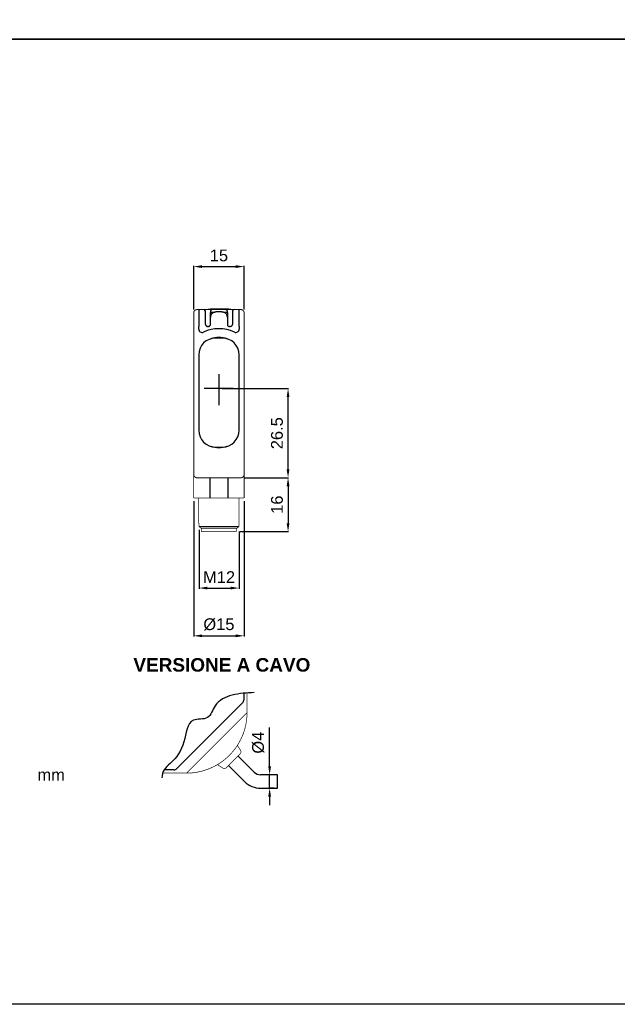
# Model space of a CAD drawing. Extents: x 1813 to 2613, y 920 to 1494.
# Tile 2 of 8: x 2028 to 2205, y 920 to 1213. Entities that reach past the tile are written whole.
import ezdxf

# ---------------------------------------------------------------- set-up
doc = ezdxf.new("R2010")
doc.units = 0
doc.header["$MEASUREMENT"] = 0
for name, pattern in [('HIDDENNEW00', [4.5, 3, -1.5]), ('PHANTOM', [29.5, 19, -1.5, 3, -1.5, 3, -1.5]), ('TRATTEGGIATA2', [0.375, 0.25, -0.125])]:
    doc.linetypes.add(name, pattern=pattern)
doc.layers.get('0').update_dxf_attribs({"linetype": 'CONTINUOUS'})
doc.layers.get('DEFPOINTS').update_dxf_attribs({"linetype": 'CONTINUOUS'})
for name, color, linetype in [('ASSI', 2, 'PHANTOM'), ('DISEGNO', 3, 'HIDDENNEW00'), ('TRATTEGGIO', 7, 'TRATTEGGIATA2')]:
    doc.layers.add(name, color=color, linetype=linetype)
doc.styles.add('QUOTE', font='ARIAL.TTF', dxfattribs={"height": 3.5})
doc.dimstyles.new('QUOTE', dxfattribs={"dimscale": 0, "dimtxt": 2.5, "dimasz": 2.5, "dimexe": 0.18, "dimexo": 1, "dimgap": 1.5, "dimtad": 1, "dimdec": 1, "dimzin": 0, "dimdsep": 46, "dimtxsty": 'QUOTE', "dimcen": 0.09, "dimadec": 0, "dimazin": 0, "dimtm": -0.1, "dimtfac": 0.5, "dimtdec": 1, "dimtmove": 0, "dimatfit": 0, "dimfxl": 0, "dimtolj": 2, "dimtzin": 0, "dimarcsym": 0})

# ---------------------------------------------------------------- blocks, each defined once
blk = doc.blocks.new('*D10')
at = {"layer": 'DEFPOINTS', "color": 0, "linetype": 'ByBlock'}
for p in [(2101.85, 988.59), (2104.16, 988.59), (2104.16, 984.59)]:
    blk.add_point(p, dxfattribs=at)
at = {"layer": 'TRATTEGGIO', "color": 0, "linetype": 'ByBlock', "lineweight": -2}
for p, q in [((2101.85, 991.09), (2101.85, 1002.68)), ((2103.16, 988.59), (2101.67, 988.59)), ((2101.85, 984.59), (2101.85, 988.59)), ((2103.16, 984.59), (2101.67, 984.59)), ((2101.85, 982.09), (2101.85, 979.59))]:
    blk.add_line(p, q, dxfattribs=at)
at = {"layer": 'TRATTEGGIO', "color": 0, "linetype": 'ByBlock'}
for points in [[(2101.43, 991.09), (2102.26, 991.09), (2101.85, 988.59)], [(2101.43, 982.09), (2102.26, 982.09), (2101.85, 984.59)]]:
    blk.add_solid(points, dxfattribs=at)
at = {"layer": 'TRATTEGGIO', "color": 0, "linetype": 'ByBlock', "insert": (2098.46, 998.14), "char_height": 3.5, "attachment_point": 5, "rotation": 90, "style": 'QUOTE'}
blk.add_mtext('\\A2;%%c4', dxfattribs=at)
blk = doc.blocks.new('*D11')
at = {"layer": 'DEFPOINTS', "color": 0, "linetype": 'ByBlock'}
for p in [(2094.28, 1139.69), (2079.28, 1125.9), (2094.28, 1125.9)]:
    blk.add_point(p, dxfattribs=at)
at = {"layer": 'TRATTEGGIO', "color": 0, "linetype": 'ByBlock', "lineweight": -2}
for p, q in [((2079.28, 1126.9), (2079.28, 1139.87)), ((2081.78, 1139.69), (2091.78, 1139.69)), ((2094.28, 1126.9), (2094.28, 1139.87))]:
    blk.add_line(p, q, dxfattribs=at)
at = {"layer": 'TRATTEGGIO', "color": 0, "linetype": 'ByBlock'}
for points in [[(2081.78, 1140.1), (2081.78, 1139.27), (2079.28, 1139.69)], [(2091.78, 1140.1), (2091.78, 1139.27), (2094.28, 1139.69)]]:
    blk.add_solid(points, dxfattribs=at)
at = {"layer": 'TRATTEGGIO', "color": 0, "linetype": 'ByBlock', "insert": (2086.78, 1142.98), "char_height": 3.5, "attachment_point": 5, "style": 'QUOTE'}
blk.add_mtext('\\A2;15', dxfattribs=at)
blk = doc.blocks.new('*D14')
at = {"layer": 'DEFPOINTS', "color": 0, "linetype": 'ByBlock'}
for p in [(2079.28, 1070.9), (2094.28, 1070.9), (2094.28, 1029.91)]:
    blk.add_point(p, dxfattribs=at)
at = {"layer": 'TRATTEGGIO', "color": 0, "linetype": 'ByBlock', "lineweight": -2}
for p, q in [((2079.28, 1069.9), (2079.28, 1029.73)), ((2094.28, 1069.9), (2094.28, 1029.73)), ((2081.78, 1029.91), (2091.78, 1029.91))]:
    blk.add_line(p, q, dxfattribs=at)
at = {"layer": 'TRATTEGGIO', "color": 0, "linetype": 'ByBlock'}
for points in [[(2081.78, 1030.33), (2081.78, 1029.5), (2079.28, 1029.91)], [(2091.78, 1030.33), (2091.78, 1029.5), (2094.28, 1029.91)]]:
    blk.add_solid(points, dxfattribs=at)
at = {"layer": 'TRATTEGGIO', "color": 0, "linetype": 'ByBlock', "insert": (2086.78, 1033.3), "char_height": 3.5, "attachment_point": 5, "style": 'QUOTE'}
blk.add_mtext('\\A2;%%c15', dxfattribs=at)
blk = doc.blocks.new('*D13')
at = {"layer": 'DEFPOINTS', "color": 0, "linetype": 'ByBlock'}
for p in [(2080.87, 1062.4), (2092.78, 1061.9), (2092.78, 1044.11)]:
    blk.add_point(p, dxfattribs=at)
at = {"layer": 'TRATTEGGIO', "color": 0, "linetype": 'ByBlock', "lineweight": -2}
for p, q in [((2080.87, 1061.4), (2080.87, 1043.93)), ((2092.78, 1060.9), (2092.78, 1043.93)), ((2083.37, 1044.11), (2090.28, 1044.11))]:
    blk.add_line(p, q, dxfattribs=at)
at = {"layer": 'TRATTEGGIO', "color": 0, "linetype": 'ByBlock'}
for points in [[(2083.37, 1044.53), (2083.37, 1043.7), (2080.87, 1044.11)], [(2090.28, 1044.53), (2090.28, 1043.7), (2092.78, 1044.11)]]:
    blk.add_solid(points, dxfattribs=at)
at = {"layer": 'TRATTEGGIO', "color": 0, "linetype": 'ByBlock', "insert": (2086.83, 1047.37), "char_height": 3.5, "attachment_point": 5, "style": 'QUOTE'}
blk.add_mtext('\\A2;M12', dxfattribs=at)
blk = doc.blocks.new('*D12')
at = {"layer": 'DEFPOINTS', "color": 0, "linetype": 'ByBlock'}
for p in [(2093.28, 1076.9), (2091.98, 1060.9), (2107.32, 1060.9)]:
    blk.add_point(p, dxfattribs=at)
at = {"layer": 'TRATTEGGIO', "color": 0, "linetype": 'ByBlock', "lineweight": -2}
for p, q in [((2094.28, 1076.9), (2107.5, 1076.9)), ((2107.32, 1074.4), (2107.32, 1063.4)), ((2092.98, 1060.9), (2107.5, 1060.9))]:
    blk.add_line(p, q, dxfattribs=at)
at = {"layer": 'TRATTEGGIO', "color": 0, "linetype": 'ByBlock'}
for points in [[(2106.9, 1074.4), (2107.74, 1074.4), (2107.32, 1076.9)], [(2106.9, 1063.4), (2107.74, 1063.4), (2107.32, 1060.9)]]:
    blk.add_solid(points, dxfattribs=at)
at = {"layer": 'TRATTEGGIO', "color": 0, "linetype": 'ByBlock', "insert": (2104.03, 1068.9), "char_height": 3.5, "attachment_point": 5, "rotation": 90, "style": 'QUOTE'}
blk.add_mtext('\\A2;16', dxfattribs=at)
blk = doc.blocks.new('*D15')
at = {"layer": 'DEFPOINTS', "color": 0, "linetype": 'ByBlock'}
for p in [(2086.78, 1103.4), (2107.32, 1103.4), (2094.28, 1076.9)]:
    blk.add_point(p, dxfattribs=at)
at = {"layer": 'TRATTEGGIO', "color": 0, "linetype": 'ByBlock', "lineweight": -2}
for p, q in [((2087.78, 1103.4), (2107.5, 1103.4)), ((2107.32, 1079.4), (2107.32, 1100.9)), ((2095.28, 1076.9), (2107.5, 1076.9))]:
    blk.add_line(p, q, dxfattribs=at)
at = {"layer": 'TRATTEGGIO', "color": 0, "linetype": 'ByBlock'}
for points in [[(2106.9, 1100.9), (2107.74, 1100.9), (2107.32, 1103.4)], [(2106.9, 1079.4), (2107.74, 1079.4), (2107.32, 1076.9)]]:
    blk.add_solid(points, dxfattribs=at)
at = {"layer": 'TRATTEGGIO', "color": 0, "linetype": 'ByBlock', "insert": (2104.03, 1090.15), "char_height": 3.5, "attachment_point": 5, "rotation": 90, "style": 'QUOTE'}
blk.add_mtext('\\A2;26.5', dxfattribs=at)

msp = doc.modelspace()

# ---------------------------------------------------------------- linework, layer by layer
at = {"color": 7, "linetype": 'Continuous'}
for p, q in [((2080.78, 1126.9), (2080.78, 1121.9)), ((2082.78, 1122.58), (2082.78, 1126.4)), ((2084.28, 1126.4), (2084.28, 1126)), ((2084.28, 1124.69), (2084.28, 1126)), ((2084.28, 1122.5), (2084.28, 1124.69)), ((2084.38, 1126.1), (2085.46, 1126.1)), ((2088.1, 1126.1), (2089.18, 1126.1)), ((2089.28, 1126), (2089.28, 1126.4)), ((2089.28, 1126), (2089.28, 1124.69)), ((2089.28, 1124.69), (2089.28, 1122.5)), ((2090.78, 1126.4), (2090.78, 1122.58)), ((2092.78, 1121.9), (2092.78, 1126.9)), ((2080.78, 1121.11), (2080.78, 1121.9)), ((2082.78, 1122.5), (2082.78, 1122.58)), ((2083.68, 1121.9), (2083.38, 1121.9)), ((2090.18, 1121.9), (2089.88, 1121.9)), ((2090.78, 1122.58), (2090.78, 1122.5)), ((2092.78, 1121.9), (2092.78, 1121.11)), ((2080.78, 1091.04), (2080.78, 1091.04)), ((2092.78, 1091.04), (2092.78, 1091.04)), ((2084.09, 1076.9), (2084.09, 1070.9)), ((2089.48, 1070.9), (2089.48, 1076.9)), ((2080.78, 1063.4), (2080.85, 1063.4)), ((2092.72, 1063.4), (2092.78, 1063.4)), ((2080.87, 1062.4), (2092.7, 1062.4))]:
    msp.add_line(p, q, dxfattribs=at)
for points, const_width in [([(2086.98, 1127.29, 0.046496), (2082.73, 1126.9)], 0.2), ([(2091.23, 1126.9, 0.046496), (2086.98, 1127.29)], 0.2), ([(2080.28, 1126.9, 0.414214), (2079.28, 1125.9)], 0.3), ([(2094.28, 1125.9, 0.414214), (2093.28, 1126.9)], 0.3), ([(2079.28, 1077.9, 0.414215), (2080.28, 1076.9)], 0.3), ([(2093.28, 1076.9, 0.414215), (2094.28, 1077.9)], 0.3), ([(2080.85, 1063.4), (2080.85, 1063.4, -0.138879), (2080.85, 1063.39, -0.083297), (2080.86, 1063.39, -0.04433), (2080.86, 1063.39, -0.02652), (2080.86, 1063.38, -0.017006), (2080.86, 1063.38, -0.011714), (2080.86, 1063.37, -0.009949), (2080.86, 1063.37, -0.009491), (2080.86, 1063.36, -0.005908), (2080.86, 1063.35, -0.001615), (2080.87, 1063.34, -0.007358), (2080.87, 1063.33, -0.011139), (2080.87, 1063.32, -0.004795), (2080.87, 1063.3, -0.002336)], 0.2), ([(2092.7, 1063.3), (2092.7, 1063.31, -0.004033), (2092.7, 1063.32, -0.004376), (2092.7, 1063.33, -0.00458), (2092.7, 1063.33, -0.004683), (2092.7, 1063.34, -0.004828), (2092.7, 1063.35, -0.004882), (2092.7, 1063.36, -0.005859), (2092.7, 1063.37, -0.008034), (2092.71, 1063.37, -0.00757), (2092.71, 1063.38, -0.002899), (2092.71, 1063.38, -0.013586), (2092.71, 1063.39, -0.045746), (2092.71, 1063.39, -0.049491), (2092.72, 1063.4, -0.039669)], 0.2), ([(2080.87, 1062.4), (2080.9, 1062.37, 0.000017), (2080.93, 1062.34, 0.000016), (2080.96, 1062.31, 0.000017), (2080.99, 1062.28, 0.000021), (2081.02, 1062.25, 0.000016), (2081.05, 1062.22, 0.000006), (2081.07, 1062.19, 0.000023), (2081.11, 1062.16, 0.00004), (2081.16, 1062.11, 0.00002), (2081.22, 1062.05, 0.000011)], 0.2), ([(2092.34, 1062.05), (2092.37, 1062.07, 0.00002), (2092.4, 1062.1, 0.000018), (2092.43, 1062.13, 0.00002), (2092.46, 1062.16, 0.000023), (2092.49, 1062.19, 0.000017), (2092.52, 1062.22, 0.000006), (2092.55, 1062.24, 0.000024), (2092.58, 1062.28, 0.000041), (2092.63, 1062.33, 0.00002), (2092.7, 1062.4, 0.00001)], 0.2)]:
    msp.add_lwpolyline(points, format="xyb", dxfattribs=dict(at, const_width=const_width))
for points, const_width in [([(2079.28, 1121.9), (2079.28, 1125.9)], 0.3), ([(2080.28, 1126.9), (2080.78, 1126.9)], 0.3), ([(2080.78, 1126.9), (2082.28, 1126.9)], 0.3), ([(2082.28, 1126.9), (2084.78, 1126.9)], 0.3), ([(2084.78, 1126.9), (2086.78, 1126.9)], 0.3), ([(2086.78, 1126.9), (2088.78, 1126.9)], 0.3), ([(2088.78, 1126.9), (2091.28, 1126.9)], 0.3), ([(2091.28, 1126.9), (2092.78, 1126.9)], 0.3), ([(2092.78, 1126.9), (2093.28, 1126.9)], 0.3), ([(2094.28, 1125.9), (2094.28, 1121.9)], 0.3), ([(2079.28, 1080.9), (2079.28, 1121.9)], 0.3), ([(2094.28, 1121.9), (2094.28, 1080.9)], 0.3), ([(2079.28, 1077.9), (2079.28, 1080.9)], 0.3), ([(2094.28, 1080.9), (2094.28, 1077.9)], 0.3), ([(2079.28, 1077.9), (2079.28, 1070.9)], 0.2), ([(2094.28, 1070.9), (2094.28, 1077.9)], 0.2), ([(2093.28, 1076.9), (2080.28, 1076.9)], 0.3), ([(2084.09, 1070.9), (2079.28, 1070.9)], 0.2), ([(2080.78, 1070.9), (2080.78, 1063.4)], 0.2), ([(2089.48, 1070.9), (2084.09, 1070.9)], 0.2), ([(2094.28, 1070.9), (2089.48, 1070.9)], 0.2), ([(2092.78, 1063.4), (2092.78, 1070.9)], 0.2), ([(2080.87, 1063.3), (2080.87, 1062.4)], 0.2), ([(2092.7, 1062.4), (2092.7, 1063.3)], 0.2), ([(2081.22, 1062.05), (2081.41, 1061.9)], 0.2), ([(2092.16, 1061.9), (2081.41, 1061.9)], 0.2), ([(2081.58, 1061.9), (2081.58, 1060.9)], 0.2), ([(2086.78, 1060.9), (2081.58, 1060.9)], 0.2), ([(2091.98, 1060.9), (2086.78, 1060.9)], 0.2), ([(2091.98, 1060.9), (2091.98, 1061.9)], 0.2), ([(2092.16, 1061.9), (2092.34, 1062.05)], 0.2)]:
    msp.add_lwpolyline(points, dxfattribs=dict(at, const_width=const_width))
for points in [[(2084.78, 1126.9), (2084.75, 1126.89, 0.016283), (2084.72, 1126.89, 0.015331), (2084.69, 1126.89, 0.015037), (2084.66, 1126.88, 0.015814), (2084.63, 1126.87, 0.016169), (2084.6, 1126.86, 0.016375), (2084.57, 1126.85, 0.016511), (2084.54, 1126.83, 0.016804), (2084.51, 1126.81, 0.016901), (2084.48, 1126.79, 0.016967), (2084.46, 1126.77, 0.017131), (2084.43, 1126.75, 0.017449), (2084.41, 1126.72, 0.017076), (2084.39, 1126.7, 0.016147), (2084.37, 1126.67, 0.017354), (2084.35, 1126.64, 0.019903), (2084.33, 1126.61, 0.015788), (2084.32, 1126.58, 0.007154), (2084.31, 1126.55, 0.020431), (2084.3, 1126.52, 0.034038), (2084.29, 1126.46, 0.017612), (2084.28, 1126.4, 0.009709)], [(2086.78, 1126.26), (2086.65, 1126.26, 0.004494), (2086.51, 1126.25, 0.004169), (2086.37, 1126.24, 0.00459), (2086.24, 1126.23, 0.005869), (2086.1, 1126.22, 0.006835), (2085.97, 1126.2, 0.007717), (2085.84, 1126.18, 0.00828), (2085.71, 1126.16, 0.008681), (2085.58, 1126.13, 0.00921), (2085.46, 1126.09, 0.009923), (2085.34, 1126.06, 0.010712), (2085.22, 1126.01, 0.01167), (2085.11, 1125.97, 0.01267), (2085.01, 1125.91, 0.0138), (2084.91, 1125.86, 0.015259), (2084.81, 1125.8, 0.017163), (2084.73, 1125.73, 0.018266), (2084.64, 1125.66, 0.018689), (2084.57, 1125.58, 0.022282), (2084.51, 1125.5, 0.028262), (2084.45, 1125.41, 0.022799), (2084.4, 1125.32, 0.010177), (2084.37, 1125.24, 0.028385), (2084.33, 1125.12, 0.042121), (2084.31, 1124.94, 0.019356), (2084.28, 1124.69, 0.010172)], [(2089.28, 1124.69), (2089.28, 1124.81, 0.015313), (2089.27, 1124.92, 0.015174), (2089.26, 1125.02, 0.017073), (2089.23, 1125.12, 0.021084), (2089.2, 1125.22, 0.022444), (2089.16, 1125.32, 0.021798), (2089.11, 1125.41, 0.021685), (2089.06, 1125.5, 0.021862), (2088.99, 1125.58, 0.021804), (2088.92, 1125.66, 0.021666), (2088.84, 1125.73, 0.020792), (2088.75, 1125.8, 0.019208), (2088.66, 1125.86, 0.017553), (2088.56, 1125.92, 0.015779), (2088.46, 1125.97, 0.014385), (2088.34, 1126.01, 0.013181), (2088.23, 1126.06, 0.011733), (2088.11, 1126.09, 0.010133), (2087.99, 1126.13, 0.009984), (2087.86, 1126.16, 0.010452), (2087.72, 1126.18, 0.007668), (2087.6, 1126.2, 0.003298), (2087.48, 1126.22, 0.009081), (2087.33, 1126.23, 0.013762), (2087.09, 1126.25, 0.006611), (2086.78, 1126.26, 0.003565)], [(2089.28, 1126.4), (2089.28, 1126.43, 0.016284), (2089.28, 1126.46, 0.015331), (2089.28, 1126.49, 0.015037), (2089.27, 1126.52, 0.015814), (2089.26, 1126.55, 0.016169), (2089.25, 1126.58, 0.016375), (2089.24, 1126.61, 0.01651), (2089.22, 1126.64, 0.016804), (2089.2, 1126.67, 0.0169), (2089.18, 1126.7, 0.016966), (2089.16, 1126.72, 0.017131), (2089.14, 1126.75, 0.017449), (2089.11, 1126.77, 0.017076), (2089.09, 1126.79, 0.016147), (2089.06, 1126.81, 0.017354), (2089.03, 1126.83, 0.019902), (2089, 1126.85, 0.015787), (2088.97, 1126.86, 0.007154), (2088.94, 1126.87, 0.02043), (2088.91, 1126.88, 0.034036), (2088.85, 1126.89, 0.017611), (2088.78, 1126.9, 0.009708)], [(2082.78, 1122.58), (2082.78, 1122.58, 0.025992), (2082.78, 1122.59, 0.025429), (2082.78, 1122.6, 0.022139), (2082.77, 1122.6, 0.016855), (2082.77, 1122.61, 0.013018), (2082.76, 1122.62, 0.010125), (2082.76, 1122.62, 0.007716), (2082.75, 1122.63, 0.004755), (2082.75, 1122.64, 0.003329), (2082.74, 1122.64, 0.004037), (2082.74, 1122.65, -0.001125), (2082.73, 1122.66, -0.009386), (2082.72, 1122.67, -0.005101), (2082.71, 1122.69, -0.002292)], [(2090.86, 1122.69), (2090.86, 1122.68, -0.006295), (2090.85, 1122.67, -0.007116), (2090.84, 1122.66, -0.006149), (2090.84, 1122.66, -0.00333), (2090.83, 1122.65, -0.001616), (2090.83, 1122.64, -0.000514), (2090.82, 1122.64, 0.001992), (2090.81, 1122.63, 0.006558), (2090.81, 1122.62, 0.005448), (2090.8, 1122.62, -0.001525), (2090.8, 1122.61, 0.014738), (2090.79, 1122.6, 0.041204), (2090.79, 1122.59, 0.024238), (2090.78, 1122.58, 0.012938)]]:
    msp.add_lwpolyline(points, format="xyb", dxfattribs=at)
for centre, radius, start, end in [((2082.28, 1126.4), 0.5, 0, 90), ((2084.38, 1126), 0.1, 90, 180), ((2089.18, 1126), 0.1, 0, 90), ((2091.28, 1126.4), 0.5, 90, 180), ((2086.78, 1110.1), 11.1, 65.5927, 114.4073), ((2083.38, 1122.5), 0.6, 180, 238.9957), ((2083.38, 1122.5), 0.6, 238.9957, 270), ((2083.68, 1122.5), 0.6, 270, 301.0051), ((2083.68, 1122.5), 0.6, 301.0051, 0), ((2089.88, 1122.5), 0.6, 180, 238.9949), ((2089.88, 1122.5), 0.6, 238.9949, 270), ((2090.18, 1122.5), 0.6, 270, 301.0043), ((2090.18, 1122.5), 0.6, 301.0043, 0), ((2081.78, 1121.11), 1, 180, 294.4073), ((2091.78, 1121.11), 1, 245.5927, 0)]:
    msp.add_arc(centre, radius, start, end, dxfattribs=at)
at = {"layer": 'ASSI', "color": 7, "linetype": 'Continuous'}
for p, q in [((2086.78, 1107.66), (2086.78, 1098.45)), ((2091.05, 1103.4), (2082.43, 1103.4))]:
    msp.add_line(p, q, dxfattribs=at)
at = {"layer": 'DISEGNO', "color": 7, "linetype": 'Continuous'}
for p, q in [((2087.78, 1118.45), (2085.78, 1118.45)), ((2080.78, 1113.45), (2080.78, 1091.04)), ((2092.78, 1091.04), (2092.78, 1113.45)), ((2080.78, 1091.04), (2080.78, 1091.04)), ((2092.78, 1091.04), (2092.78, 1091.04)), ((2085.78, 1086.04), (2087.78, 1086.04)), ((2093.79, 1009.97), (2074.25, 990.43)), ((2094.14, 1012.83), (2094.14, 1010.82)), ((2097.24, 989.39), (2092.44, 994.19)), ((2073.4, 990.08), (2070.49, 990.08)), ((2070.49, 990.08), (2070.49, 990.08)), ((2074.25, 990.43), (2074.25, 990.43)), ((2089.61, 991.37), (2094.42, 986.56)), ((2104.16, 988.59), (2099.16, 988.59)), ((2104.16, 986.59), (2104.16, 988.59)), ((2104.16, 984.59), (2104.16, 986.59)), ((2099.16, 984.59), (2104.16, 984.59))]:
    msp.add_line(p, q, dxfattribs=at)
at = {"layer": 'DISEGNO', "color": 7, "linetype": 'Continuous', "const_width": 0.2}
for points in [[(2095.14, 1012.91), (2095.14, 1007.08)], [(2094.11, 1006.05), (2095.14, 1007.08)], [(2094.11, 1006.05), (2078.17, 990.11)], [(2093.21, 995.86), (2092.27, 997.33)], [(2093.1, 994.86), (2088.94, 990.7)], [(2077.14, 989.08), (2078.17, 990.11)], [(2086.34, 991.61), (2087.95, 990.59)], [(2077.14, 989.08), (2070.09, 989.08)]]:
    msp.add_lwpolyline(points, dxfattribs=at)
for points in [[(2077.14, 989.08, 0.414214), (2095.14, 1007.08)], [(2093.1, 994.86, 0.351665), (2093.21, 995.86)], [(2087.95, 990.59), (2087.98, 990.57, 0.014027), (2088.02, 990.55, 0.013419), (2088.06, 990.53, 0.013222), (2088.1, 990.51, 0.013726), (2088.14, 990.5, 0.013959), (2088.19, 990.49, 0.014082), (2088.23, 990.48, 0.014168), (2088.28, 990.47, 0.014358), (2088.32, 990.47, 0.01441), (2088.37, 990.46, 0.014426), (2088.42, 990.47, 0.01456), (2088.46, 990.47, 0.014835), (2088.51, 990.48, 0.014493), (2088.55, 990.48, 0.013666), (2088.6, 990.5, 0.014782), (2088.64, 990.51, 0.01712), (2088.69, 990.53, 0.013437), (2088.73, 990.55, 0.005744), (2088.76, 990.56, 0.017767), (2088.81, 990.59, 0.029877), (2088.87, 990.64, 0.015237), (2088.94, 990.7, 0.00831)]]:
    msp.add_lwpolyline(points, format="xyb", dxfattribs=at)
at = {"layer": 'DISEGNO', "color": 7, "linetype": 'Continuous'}
for centre, radius, start, end in [((2085.78, 1113.45), 5, 90, 180), ((2086.78, 1110.1), 8.5, 73.3985, 106.6015), ((2087.78, 1113.45), 5, 0, 90), ((2085.78, 1091.04), 5, 180, 270), ((2087.78, 1091.04), 5, 270, 0), ((2086.78, 1094.4), 8.5, 253.3985, 286.6015), ((2092.94, 1010.82), 1.2, 315, 0), ((2073.4, 991.28), 1.2, 270, 314.9978), ((2099.16, 991.3), 6.71, 225, 270), ((2099.16, 991.3), 2.71, 225, 270)]:
    msp.add_arc(centre, radius, start, end, dxfattribs=at)
at = {"layer": 'TRATTEGGIO', "color": 0, "linetype": 'ByBlock'}
for points in [[(1813.15, 1494.35), (2213.15, 1494.35), (2213.15, 1207.35), (1813.15, 1207.35)], [(1813.15, 1207.35), (2213.15, 1207.35), (2213.15, 920.35), (1813.15, 920.35)]]:
    msp.add_lwpolyline(points, close=True, dxfattribs=at)
msp.add_spline([(2097.24, 1013.04), (2090.7, 1012.25), (2085.63, 1009.09), (2083.37, 1005.6), (2079.2, 1004.81), (2076.38, 998.39), (2072.32, 991.96), (2070.49, 990.08), (2069.84, 987.68)], degree=3, dxfattribs=at)

# ---------------------------------------------------------------- texts
at = {"color": 7, "linetype": 'Continuous', "attachment_point": 4}
for s, insert, char_height in [('{\\fArial|b1|i0|c0|p34;VERSIONE A CAVO}', (2061.37, 1021.25), 4.032), ('{\\fArial|b0|i0|c0|p34;mm}', (2032.85, 988.59), 3.51)]:
    msp.add_mtext(s, dxfattribs=dict(at, insert=insert, char_height=char_height))

# ---------------------------------------------------------------- dimensions: what is measured, and where the dimension line sits
at = {"layer": 'TRATTEGGIO', "color": 0, "linetype": 'ByBlock'}
for base, p1, p2, text, picture, middle in [((2094.28, 1139.69), (2079.28, 1125.9), (2094.28, 1125.9), '15', '*D11', (2086.78, 1142.98)), ((2094.28, 1029.91), (2079.28, 1070.9), (2094.28, 1070.9), '%%c15', '*D14', (2086.78, 1033.3)), ((2092.78, 1044.11), (2080.87, 1062.4), (2092.78, 1061.9), 'M12', '*D13', (2086.83, 1047.37))]:
    dim = msp.add_linear_dim(base=base, p1=p1, p2=p2, text=text, dimstyle='QUOTE', override={"dimscale": 1}, dxfattribs=at)
    dim.commit()
    dim.dimension.update_dxf_attribs({"geometry": picture, "text_midpoint": middle})
dim = msp.add_linear_dim(base=(2107.32, 1103.4), p1=(2094.28, 1076.9), p2=(2086.78, 1103.4), angle=90, dimstyle='QUOTE', override={"dimscale": 1}, dxfattribs=at)
dim.commit()
dim.dimension.update_dxf_attribs({"geometry": '*D15', "text_midpoint": (2104.03, 1090.15)})
for base, p1, p2, text, picture, middle in [((2107.32, 1060.9), (2093.28, 1076.9), (2091.98, 1060.9), '16', '*D12', (2104.03, 1068.9)), ((2101.85, 988.59), (2104.16, 984.59), (2104.16, 988.59), '%%c4', '*D10', (2098.46, 998.14))]:
    dim = msp.add_linear_dim(base=base, p1=p1, p2=p2, angle=90, text=text, dimstyle='QUOTE', override={"dimscale": 1}, dxfattribs=at)
    dim.commit()
    dim.dimension.update_dxf_attribs({"geometry": picture, "text_midpoint": middle})

doc.saveas('drawing.dxf')
